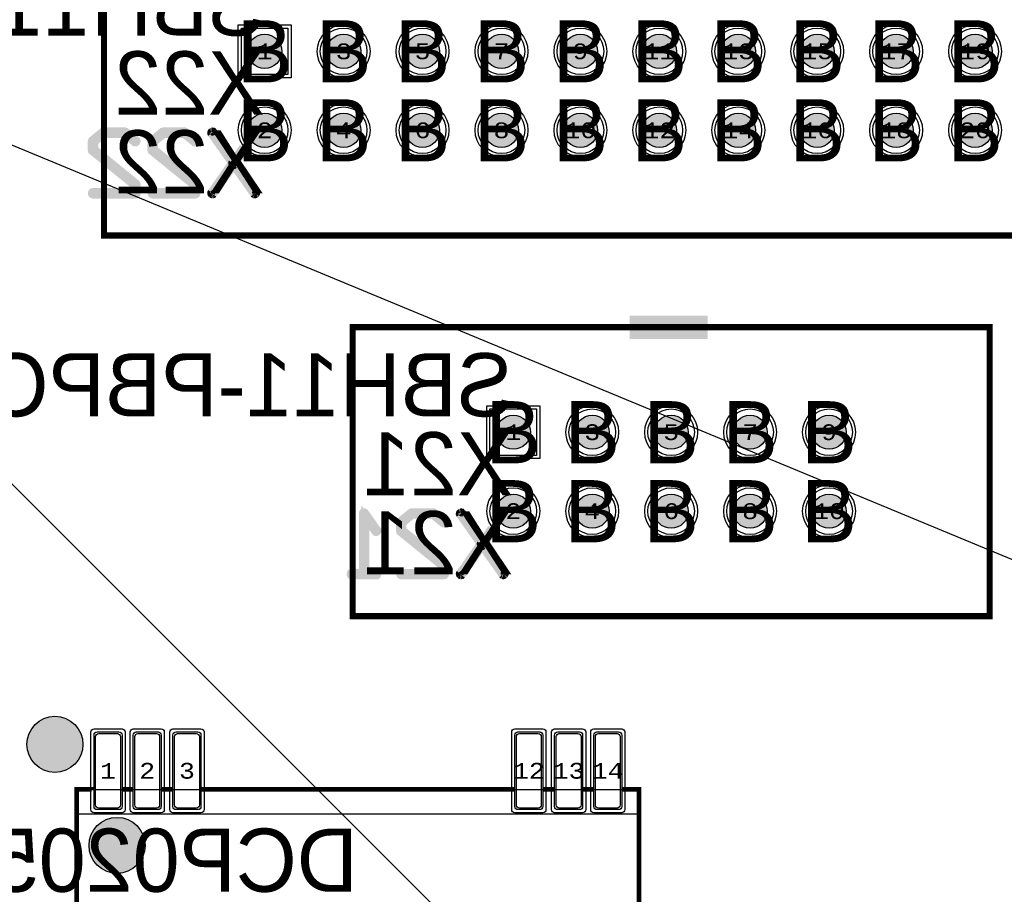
# Model space of a CAD drawing. Extents: x -125 to 125, y -186 to 125.
# Tile 52 of 112: x 19 to 51, y -32 to -4. Entities that reach past the tile are written whole.
import ezdxf
from ezdxf.enums import TextEntityAlignment as Align

# ---------------------------------------------------------------- set-up
doc = ezdxf.new("R2010")
doc.units = 0
doc.header["$MEASUREMENT"] = 0
for name, color, linetype in [('ASSEMBLY_OUTLINES_BTM', 191, 'CONTINUOUS'), ('ASSEMBLY_OUTLINES_TOP', 102, 'CONTINUOUS'), ('ASSEMBLY_PART_NUMBERS_BTM', 191, 'CONTINUOUS'), ('ASSEMBLY_REF_DES_BTM', 191, 'CONTINUOUS'), ('BOARD_OUTLINE', 10, 'CONTINUOUS'), ('DRILL_DRAWING', 21, 'CONTINUOUS'), ('GENERATED_SILKSCREEN_BTM', 255, 'CONTINUOUS'), ('MANUFACTURING_OUTLINES', 10, 'CONTINUOUS'), ('PART_HOLES_LAYER_BOTTOM', 30, 'CONTINUOUS'), ('PART_HOLES_LAYER_TOP', 30, 'CONTINUOUS'), ('PART_PADS_LAYER_BOTTOM', 230, 'CONTINUOUS'), ('PART_PADS_LAYER_TOP', 150, 'CONTINUOUS'), ('PART_PADS_SMD_BTM', 230, 'CONTINUOUS'), ('PIN_NUMBERS_BTM', 8, 'CONTINUOUS'), ('PIN_NUMBERS_TOP', 8, 'CONTINUOUS'), ('PLACEMENT_OUTLINES_BTM', 222, 'CONTINUOUS'), ('PLANE_DATA_LAYER_BOTTOM', 230, 'CONTINUOUS'), ('PLANE_SHAPES_LAYER_BOTTOM', 230, 'CONTINUOUS'), ('PLANE_SHAPES_LAYER_TOP', 150, 'CONTINUOUS'), ('ROUTE_BORDER', 151, 'CONTINUOUS'), ('SILKSCREEN_OUTLINES_BTM', 211, 'CONTINUOUS'), ('SILKSCREEN_REF_DES_BTM', 211, 'CONTINUOUS'), ('SOLDERMASK_PADS_BTM', 12, 'CONTINUOUS'), ('SOLDERMASK_PADS_TOP', 180, 'CONTINUOUS'), ('SOLDERPASTE_PADS_BTM', 12, 'CONTINUOUS')]:
    doc.layers.add(name, color=color, linetype=linetype)
doc.styles.add('COURIER_NEW', font='cour.ttf')
doc.styles.add('VERIBEST_GERBER_0', font='txt')

msp = doc.modelspace()

# ---------------------------------------------------------------- hatches: boundary and pattern name
at = {"layer": 'ASSEMBLY_OUTLINES_BTM'}
h = msp.add_hatch(color=256, dxfattribs=at)
edge = h.paths.add_edge_path()
edge.add_arc((22, -30.25), 0.901388, 0, 360)
at = {"layer": 'GENERATED_SILKSCREEN_BTM'}
h = msp.add_hatch(color=256, dxfattribs=at)
edge = h.paths.add_edge_path()
edge.add_arc((20, -27), 0.901388, 0, 360)
at = {"layer": 'PART_HOLES_LAYER_BOTTOM'}
h = msp.add_hatch(color=256, dxfattribs=at)
edge = h.paths.add_edge_path()
edge.add_arc((26.75, -4.71), 0.55, 0, 360)
h = msp.add_hatch(color=256, dxfattribs=at)
edge = h.paths.add_edge_path()
edge.add_arc((29.29, -4.71), 0.55, 0, 360)
h = msp.add_hatch(color=256, dxfattribs=at)
edge = h.paths.add_edge_path()
edge.add_arc((31.83, -4.71), 0.55, 0, 360)
h = msp.add_hatch(color=256, dxfattribs=at)
edge = h.paths.add_edge_path()
edge.add_arc((34.37, -4.71), 0.55, 0, 360)
h = msp.add_hatch(color=256, dxfattribs=at)
edge = h.paths.add_edge_path()
edge.add_arc((36.91, -4.71), 0.55, 0, 360)
h = msp.add_hatch(color=256, dxfattribs=at)
edge = h.paths.add_edge_path()
edge.add_arc((39.45, -4.71), 0.55, 0, 360)
h = msp.add_hatch(color=256, dxfattribs=at)
edge = h.paths.add_edge_path()
edge.add_arc((41.99, -4.71), 0.55, 0, 360)
h = msp.add_hatch(color=256, dxfattribs=at)
edge = h.paths.add_edge_path()
edge.add_arc((44.53, -4.71), 0.55, 0, 360)
h = msp.add_hatch(color=256, dxfattribs=at)
edge = h.paths.add_edge_path()
edge.add_arc((47.07, -4.71), 0.55, 0, 360)
h = msp.add_hatch(color=256, dxfattribs=at)
edge = h.paths.add_edge_path()
edge.add_arc((49.61, -4.71), 0.55, 0, 360)
h = msp.add_hatch(color=256, dxfattribs=at)
edge = h.paths.add_edge_path()
edge.add_arc((26.75, -7.25), 0.55, 0, 360)
h = msp.add_hatch(color=256, dxfattribs=at)
edge = h.paths.add_edge_path()
edge.add_arc((29.29, -7.25), 0.55, 0, 360)
h = msp.add_hatch(color=256, dxfattribs=at)
edge = h.paths.add_edge_path()
edge.add_arc((31.83, -7.25), 0.55, 0, 360)
h = msp.add_hatch(color=256, dxfattribs=at)
edge = h.paths.add_edge_path()
edge.add_arc((34.37, -7.25), 0.55, 0, 360)
h = msp.add_hatch(color=256, dxfattribs=at)
edge = h.paths.add_edge_path()
edge.add_arc((36.91, -7.25), 0.55, 0, 360)
h = msp.add_hatch(color=256, dxfattribs=at)
edge = h.paths.add_edge_path()
edge.add_arc((39.45, -7.25), 0.55, 0, 360)
h = msp.add_hatch(color=256, dxfattribs=at)
edge = h.paths.add_edge_path()
edge.add_arc((41.99, -7.25), 0.55, 0, 360)
h = msp.add_hatch(color=256, dxfattribs=at)
edge = h.paths.add_edge_path()
edge.add_arc((44.53, -7.25), 0.55, 0, 360)
h = msp.add_hatch(color=256, dxfattribs=at)
edge = h.paths.add_edge_path()
edge.add_arc((47.07, -7.25), 0.55, 0, 360)
h = msp.add_hatch(color=256, dxfattribs=at)
edge = h.paths.add_edge_path()
edge.add_arc((49.61, -7.25), 0.55, 0, 360)
h = msp.add_hatch(color=256, dxfattribs=at)
edge = h.paths.add_edge_path()
edge.add_arc((34.75, -16.96), 0.55, 0, 360)
h = msp.add_hatch(color=256, dxfattribs=at)
edge = h.paths.add_edge_path()
edge.add_arc((37.29, -16.96), 0.55, 0, 360)
h = msp.add_hatch(color=256, dxfattribs=at)
edge = h.paths.add_edge_path()
edge.add_arc((39.83, -16.96), 0.55, 0, 360)
h = msp.add_hatch(color=256, dxfattribs=at)
edge = h.paths.add_edge_path()
edge.add_arc((42.37, -16.96), 0.55, 0, 360)
h = msp.add_hatch(color=256, dxfattribs=at)
edge = h.paths.add_edge_path()
edge.add_arc((44.91, -16.96), 0.55, 0, 360)
h = msp.add_hatch(color=256, dxfattribs=at)
edge = h.paths.add_edge_path()
edge.add_arc((34.75, -19.5), 0.55, 0, 360)
h = msp.add_hatch(color=256, dxfattribs=at)
edge = h.paths.add_edge_path()
edge.add_arc((37.29, -19.5), 0.55, 0, 360)
h = msp.add_hatch(color=256, dxfattribs=at)
edge = h.paths.add_edge_path()
edge.add_arc((39.83, -19.5), 0.55, 0, 360)
h = msp.add_hatch(color=256, dxfattribs=at)
edge = h.paths.add_edge_path()
edge.add_arc((42.37, -19.5), 0.55, 0, 360)
h = msp.add_hatch(color=256, dxfattribs=at)
edge = h.paths.add_edge_path()
edge.add_arc((44.91, -19.5), 0.55, 0, 360)
at = {"layer": 'PART_HOLES_LAYER_TOP'}
h = msp.add_hatch(color=256, dxfattribs=at)
edge = h.paths.add_edge_path()
edge.add_arc((26.75, -4.71), 0.55, 0, 360)
h = msp.add_hatch(color=256, dxfattribs=at)
edge = h.paths.add_edge_path()
edge.add_arc((29.29, -4.71), 0.55, 0, 360)
h = msp.add_hatch(color=256, dxfattribs=at)
edge = h.paths.add_edge_path()
edge.add_arc((31.83, -4.71), 0.55, 0, 360)
h = msp.add_hatch(color=256, dxfattribs=at)
edge = h.paths.add_edge_path()
edge.add_arc((34.37, -4.71), 0.55, 0, 360)
h = msp.add_hatch(color=256, dxfattribs=at)
edge = h.paths.add_edge_path()
edge.add_arc((36.91, -4.71), 0.55, 0, 360)
h = msp.add_hatch(color=256, dxfattribs=at)
edge = h.paths.add_edge_path()
edge.add_arc((39.45, -4.71), 0.55, 0, 360)
h = msp.add_hatch(color=256, dxfattribs=at)
edge = h.paths.add_edge_path()
edge.add_arc((41.99, -4.71), 0.55, 0, 360)
h = msp.add_hatch(color=256, dxfattribs=at)
edge = h.paths.add_edge_path()
edge.add_arc((44.53, -4.71), 0.55, 0, 360)
h = msp.add_hatch(color=256, dxfattribs=at)
edge = h.paths.add_edge_path()
edge.add_arc((47.07, -4.71), 0.55, 0, 360)
h = msp.add_hatch(color=256, dxfattribs=at)
edge = h.paths.add_edge_path()
edge.add_arc((49.61, -4.71), 0.55, 0, 360)
h = msp.add_hatch(color=256, dxfattribs=at)
edge = h.paths.add_edge_path()
edge.add_arc((26.75, -7.25), 0.55, 0, 360)
h = msp.add_hatch(color=256, dxfattribs=at)
edge = h.paths.add_edge_path()
edge.add_arc((29.29, -7.25), 0.55, 0, 360)
h = msp.add_hatch(color=256, dxfattribs=at)
edge = h.paths.add_edge_path()
edge.add_arc((31.83, -7.25), 0.55, 0, 360)
h = msp.add_hatch(color=256, dxfattribs=at)
edge = h.paths.add_edge_path()
edge.add_arc((34.37, -7.25), 0.55, 0, 360)
h = msp.add_hatch(color=256, dxfattribs=at)
edge = h.paths.add_edge_path()
edge.add_arc((36.91, -7.25), 0.55, 0, 360)
h = msp.add_hatch(color=256, dxfattribs=at)
edge = h.paths.add_edge_path()
edge.add_arc((39.45, -7.25), 0.55, 0, 360)
h = msp.add_hatch(color=256, dxfattribs=at)
edge = h.paths.add_edge_path()
edge.add_arc((41.99, -7.25), 0.55, 0, 360)
h = msp.add_hatch(color=256, dxfattribs=at)
edge = h.paths.add_edge_path()
edge.add_arc((44.53, -7.25), 0.55, 0, 360)
h = msp.add_hatch(color=256, dxfattribs=at)
edge = h.paths.add_edge_path()
edge.add_arc((47.07, -7.25), 0.55, 0, 360)
h = msp.add_hatch(color=256, dxfattribs=at)
edge = h.paths.add_edge_path()
edge.add_arc((49.61, -7.25), 0.55, 0, 360)
h = msp.add_hatch(color=256, dxfattribs=at)
edge = h.paths.add_edge_path()
edge.add_arc((34.75, -16.96), 0.55, 0, 360)
h = msp.add_hatch(color=256, dxfattribs=at)
edge = h.paths.add_edge_path()
edge.add_arc((37.29, -16.96), 0.55, 0, 360)
h = msp.add_hatch(color=256, dxfattribs=at)
edge = h.paths.add_edge_path()
edge.add_arc((39.83, -16.96), 0.55, 0, 360)
h = msp.add_hatch(color=256, dxfattribs=at)
edge = h.paths.add_edge_path()
edge.add_arc((42.37, -16.96), 0.55, 0, 360)
h = msp.add_hatch(color=256, dxfattribs=at)
edge = h.paths.add_edge_path()
edge.add_arc((44.91, -16.96), 0.55, 0, 360)
h = msp.add_hatch(color=256, dxfattribs=at)
edge = h.paths.add_edge_path()
edge.add_arc((34.75, -19.5), 0.55, 0, 360)
h = msp.add_hatch(color=256, dxfattribs=at)
edge = h.paths.add_edge_path()
edge.add_arc((37.29, -19.5), 0.55, 0, 360)
h = msp.add_hatch(color=256, dxfattribs=at)
edge = h.paths.add_edge_path()
edge.add_arc((39.83, -19.5), 0.55, 0, 360)
h = msp.add_hatch(color=256, dxfattribs=at)
edge = h.paths.add_edge_path()
edge.add_arc((42.37, -19.5), 0.55, 0, 360)
h = msp.add_hatch(color=256, dxfattribs=at)
edge = h.paths.add_edge_path()
edge.add_arc((44.91, -19.5), 0.55, 0, 360)
at = {"layer": 'PLANE_DATA_LAYER_BOTTOM'}
h = msp.add_hatch(color=256, dxfattribs=at)
h.paths.add_polyline_path([(-96.5, 0, -1), (96.5, 0, -1)], flags=0)
h.paths.add_polyline_path([(-92.5, 0, -1), (92.5, 0, -1)], flags=0)
at = {"layer": 'PLANE_SHAPES_LAYER_BOTTOM'}
h = msp.add_hatch(color=256, dxfattribs=at)
h.paths.add_polyline_path([(-96.5, 0, -1), (96.5, 0, -1)], flags=0)
h.paths.add_polyline_path([(-92.5, 0, -1), (92.5, 0, -1)], flags=0)
at = {"layer": 'PLANE_SHAPES_LAYER_TOP'}
h = msp.add_hatch(color=256, dxfattribs=at)
h.paths.add_polyline_path([(-96.56345, 0, -1), (96.56345, 0, -1)], flags=0)
h.paths.add_polyline_path([(-92.5, 0, -1), (92.5, 0, -1)], flags=0)
at = {"layer": 'SILKSCREEN_OUTLINES_BTM'}
h = msp.add_hatch(color=256, dxfattribs=at)
edge = h.paths.add_edge_path()
edge.add_arc((20, -27), 0.901388, 0, 360)

# ---------------------------------------------------------------- linework, layer by layer
at = {"layer": 'ASSEMBLY_OUTLINES_BTM', "const_width": 0.2}
for points in [[(21.58, -10.63), (21.58, -1.33), (54.78, -1.33), (54.78, -10.63)], [(29.58, -22.88), (29.58, -13.58), (50.08, -13.58), (50.08, -22.88)]]:
    msp.add_lwpolyline(points, close=True, dxfattribs=at)
at = {"layer": 'ASSEMBLY_OUTLINES_BTM'}
msp.add_lwpolyline([(20.7, -36.05), (20.7, -28.45), (38.8, -28.45), (38.8, -36.05)], close=True, dxfattribs=at)
msp.add_lwpolyline([(38.75, -29.25), (20.75, -29.25)], dxfattribs=at)
msp.add_circle((22, -30.25), 0.901388, dxfattribs=at)
msp.add_solid([(38.5, -13.96), (41, -13.96), (38.5, -13.21), (41, -13.21)], dxfattribs=at)
at = {"layer": 'ASSEMBLY_OUTLINES_TOP'}
for points in [[(72, -72), (-69.421356, 69.421356)], [(90.5, -37.5), (-94.275907, 39.036686)]]:
    msp.add_lwpolyline(points, dxfattribs=at)
for radius in [125, 90.284619, 85, 75]:
    msp.add_circle((0, 0), radius, dxfattribs=at)
at = {"layer": 'BOARD_OUTLINE'}
msp.add_circle((0, 0), 97.5, dxfattribs=at)
at = {"layer": 'GENERATED_SILKSCREEN_BTM', "const_width": 0.15}
for points in [[(21.58, -10.63), (21.58, -1.33), (54.78, -1.33), (54.78, -10.63)], [(29.58, -22.88), (29.58, -13.58), (50.08, -13.58), (50.08, -22.88)], [(22.235, -28.450005), (22.235, -28.449995), (22.445, -28.449995), (22.445, -28.450005)], [(23.495, -28.450005), (23.495, -28.449995), (23.725, -28.449995), (23.725, -28.450005)], [(24.775, -28.450005), (24.775, -28.449995), (34.725, -28.449995), (34.725, -28.450005)], [(35.775, -28.450005), (35.775, -28.449995), (36.005, -28.449995), (36.005, -28.450005)], [(37.055, -28.450005), (37.055, -28.449995), (37.265, -28.449995), (37.265, -28.450005)]]:
    msp.add_lwpolyline(points, close=True, dxfattribs=at)
at = {"layer": 'GENERATED_SILKSCREEN_BTM', "const_width": 0.254}
for points in [[(21.540968, -7.292672), (21.199592, -7.571056), (21.193496, -7.581216), (21.191464, -7.589344), (21.1874, -7.59544), (21.185368, -7.603568), (21.185368, -7.881952), (21.1874, -7.89008), (21.191464, -7.902272), (21.193496, -7.912432), (21.199592, -7.916496), (22.552904, -9.015808), (22.552904, -9.233232), (21.226008, -9.233232), (21.211784, -9.237296), (21.199592, -9.245424), (21.193496, -9.259648), (21.191464, -9.275904), (21.193496, -9.290128), (21.199592, -9.304352), (21.211784, -9.31248), (21.226008, -9.316544), (22.595576, -9.316544), (22.611832, -9.31248), (22.621992, -9.30232), (22.632152, -9.29216), (22.636216, -9.275904), (22.636216, -8.99752), (22.634184, -8.991424), (22.63012, -8.9772), (22.626056, -8.971104), (22.624024, -8.96704), (22.617928, -8.962976), (21.266648, -7.861632), (21.266648, -7.623888), (21.58364, -7.367856), (22.239976, -7.367856), (22.571192, -7.638112), (22.585416, -7.642176), (22.59964, -7.640144), (22.611832, -7.634048), (22.621992, -7.621856), (22.628088, -7.609664), (22.63012, -7.59544), (22.628088, -7.581216), (22.624024, -7.57512), (22.617928, -7.571056), (22.276552, -7.292672), (22.268424, -7.29064), (22.26436, -7.288608), (22.260296, -7.286576), (22.252168, -7.284544), (21.567384, -7.284544), (21.559256, -7.286576), (21.555192, -7.288608), (21.549096, -7.29064), (21.540968, -7.292672)], [(23.461208, -7.292672), (23.119832, -7.571056), (23.113736, -7.581216), (23.111704, -7.589344), (23.10764, -7.59544), (23.105608, -7.603568), (23.105608, -7.881952), (23.10764, -7.89008), (23.111704, -7.902272), (23.113736, -7.912432), (23.119832, -7.916496), (24.473144, -9.015808), (24.473144, -9.233232), (23.146248, -9.233232), (23.132024, -9.237296), (23.119832, -9.245424), (23.113736, -9.259648), (23.111704, -9.275904), (23.113736, -9.290128), (23.119832, -9.304352), (23.132024, -9.31248), (23.146248, -9.316544), (24.515816, -9.316544), (24.532072, -9.31248), (24.542232, -9.30232), (24.552392, -9.29216), (24.556456, -9.275904), (24.556456, -8.99752), (24.554424, -8.991424), (24.55036, -8.9772), (24.546296, -8.971104), (24.544264, -8.96704), (24.538168, -8.962976), (23.186888, -7.861632), (23.186888, -7.623888), (23.50388, -7.367856), (24.160216, -7.367856), (24.491432, -7.638112), (24.505656, -7.642176), (24.51988, -7.640144), (24.532072, -7.634048), (24.542232, -7.621856), (24.548328, -7.609664), (24.55036, -7.59544), (24.548328, -7.581216), (24.544264, -7.57512), (24.538168, -7.571056), (24.196792, -7.292672), (24.188664, -7.29064), (24.1846, -7.288608), (24.180536, -7.286576), (24.172408, -7.284544), (23.487624, -7.284544), (23.479496, -7.286576), (23.475432, -7.288608), (23.469336, -7.29064), (23.461208, -7.292672)], [(30.342592, -21.483232), (30.358848, -21.487296), (30.369008, -21.495424), (30.373072, -21.509648), (30.375104, -21.525904), (30.373072, -21.540128), (30.369008, -21.554352), (30.358848, -21.564512), (30.342592, -21.566544), (29.550112, -21.566544), (29.535888, -21.564512), (29.523696, -21.554352), (29.5176, -21.540128), (29.515568, -21.525904), (29.5176, -21.509648), (29.523696, -21.495424), (29.535888, -21.487296), (29.550112, -21.483232), (29.907744, -21.483232), (29.907744, -19.575184), (29.909776, -19.56096), (29.915872, -19.5508), (29.926032, -19.544704), (29.940256, -19.542672), (29.950416, -19.54064), (29.960576, -19.54064), (29.968704, -19.544704), (29.976832, -19.552832), (30.373072, -20.1096), (30.377136, -20.117728), (30.379168, -20.123824), (30.379168, -20.138048), (30.373072, -20.15024), (30.362912, -20.1604), (30.35072, -20.168528), (30.336496, -20.172592), (30.328368, -20.172592), (30.322272, -20.17056), (30.312112, -20.158368), (29.986992, -19.7032), (29.986992, -21.483232), (30.342592, -21.483232)], [(31.460192, -19.542672), (31.118816, -19.821056), (31.11272, -19.831216), (31.110688, -19.839344), (31.106624, -19.84544), (31.104592, -19.853568), (31.104592, -20.131952), (31.106624, -20.14008), (31.110688, -20.152272), (31.11272, -20.162432), (31.118816, -20.166496), (32.472128, -21.265808), (32.472128, -21.483232), (31.145232, -21.483232), (31.131008, -21.487296), (31.118816, -21.495424), (31.11272, -21.509648), (31.110688, -21.525904), (31.11272, -21.540128), (31.118816, -21.554352), (31.131008, -21.56248), (31.145232, -21.566544), (32.5148, -21.566544), (32.531056, -21.56248), (32.541216, -21.55232), (32.551376, -21.54216), (32.55544, -21.525904), (32.55544, -21.24752), (32.553408, -21.241424), (32.549344, -21.2272), (32.54528, -21.221104), (32.543248, -21.21704), (32.537152, -21.212976), (31.185872, -20.111632), (31.185872, -19.873888), (31.502864, -19.617856), (32.1592, -19.617856), (32.490416, -19.888112), (32.50464, -19.892176), (32.518864, -19.890144), (32.531056, -19.884048), (32.541216, -19.871856), (32.547312, -19.859664), (32.549344, -19.84544), (32.547312, -19.831216), (32.543248, -19.82512), (32.537152, -19.821056), (32.195776, -19.542672), (32.187648, -19.54064), (32.183584, -19.538608), (32.17952, -19.536576), (32.171392, -19.534544), (31.486608, -19.534544), (31.47848, -19.536576), (31.474416, -19.538608), (31.46832, -19.54064), (31.460192, -19.542672)]]:
    msp.add_lwpolyline(points, dxfattribs=at)
at = {"layer": 'GENERATED_SILKSCREEN_BTM'}
for points, const_width in [([(26.474669, -9.263713), (26.472637, -9.279969, -0.16227766), (26.472636, -9.279972), (26.464509, -9.292162, -0.111991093), (26.464508, -9.292164), (26.454348, -9.302324, -0.261745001), (26.454343, -9.302325), (26.442156, -9.308419, -0.184527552), (26.442153, -9.308421), (26.427929, -9.312485, -0.099019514), (26.427927, -9.312485), (26.421833, -9.312485, -0.145489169), (26.42183, -9.312485), (26.415734, -9.310453, -0.16227766), (26.415732, -9.310451), (26.409637, -9.306388, -0.071067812), (26.409636, -9.306387), (26.40354, -9.298259), (25.751272, -8.373705), (25.099004, -9.298259), (25.088844, -9.310451, -0.184527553), (25.088841, -9.310453), (25.074617, -9.314517, -0.095414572), (25.074615, -9.314517), (25.062423, -9.312485, -0.184527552), (25.06242, -9.312483), (25.0482, -9.304357, -0.16227766), (25.048197, -9.304356), (25.036006, -9.294197, -0.205257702), (25.036003, -9.294194), (25.029907, -9.27997), (25.029907, -9.279969), (25.027875, -9.265745), (25.027875, -9.265743), (25.031939, -9.249487, -0.16227766), (25.03194, -9.249484), (25.702498, -8.300544), (25.03194, -7.351604, -0.16227766), (25.031939, -7.351601), (25.027875, -7.337377), (25.027875, -7.337375), (25.029907, -7.323151), (25.029907, -7.32315), (25.036003, -7.308926, -0.205257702), (25.036006, -7.308923), (25.048196, -7.298765, -0.16227766), (25.048198, -7.298763), (25.062422, -7.292667, -0.099019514), (25.062424, -7.292667), (25.076647, -7.288603, -0.099019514), (25.076649, -7.288603), (25.088839, -7.290635, -0.261745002), (25.088844, -7.290636), (25.099004, -7.300796, -0.111991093), (25.099005, -7.300798), (25.751272, -8.227383), (26.059071, -7.790136, 0.00000303), (26.059078, -7.790144), (25.751276, -8.227395, -0.5), (25.751268, -8.227395), (25.098997, -7.300805, -0.071067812), (25.098996, -7.300804), (25.088837, -7.290645), (25.076648, -7.288613), (25.062427, -7.292676, -0.071067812), (25.062426, -7.292677), (25.048202, -7.298773), (25.036013, -7.308931), (25.029917, -7.323154), (25.027885, -7.337376), (25.031949, -7.351598), (25.702508, -8.300541, -0.333333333), (25.702508, -8.300547), (25.031949, -9.24949), (25.027885, -9.265744), (25.029917, -9.279966), (25.036013, -9.294189), (25.048203, -9.304348, -0.071067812), (25.048204, -9.304349), (25.062424, -9.312475, -0.049388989), (25.062425, -9.312475), (25.074616, -9.314507), (25.088837, -9.310444), (25.098996, -9.298253), (25.751268, -8.373693, -0.5), (25.751276, -8.373693), (26.403548, -9.298253), (26.409644, -9.30638), (26.415737, -9.310443, -0.049388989), (26.415738, -9.310443), (26.421834, -9.312475), (26.427927, -9.312475), (26.442151, -9.308411, -0.049388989), (26.442152, -9.308411), (26.454339, -9.302317, -0.071067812), (26.45434, -9.302316), (26.4645, -9.292156, -0.071067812), (26.464501, -9.292155), (26.472627, -9.279966), (26.474659, -9.263713), (26.468563, -9.24949), (25.8041, -8.300547, -0.333333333), (25.8041, -8.300541), (26.11566, -7.855592, 0.000002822), (26.115667, -7.855599), (25.80411, -8.300544), (26.468571, -9.249484, -0.16227766), (26.468573, -9.249486), (26.474669, -9.26371), (26.474669, -9.263713)], 0.254), ([(34.473653, -21.513713), (34.471621, -21.529969, -0.16227766), (34.47162, -21.529972), (34.463493, -21.542162, -0.111991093), (34.463492, -21.542164), (34.453332, -21.552324, -0.261745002), (34.453327, -21.552325), (34.44114, -21.558419, -0.184527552), (34.441137, -21.558421), (34.426913, -21.562485, -0.099019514), (34.426911, -21.562485), (34.420817, -21.562485, -0.145489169), (34.420814, -21.562485), (34.414718, -21.560453, -0.16227766), (34.414716, -21.560451), (34.408621, -21.556388, -0.071067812), (34.40862, -21.556387), (34.402524, -21.548259), (33.750256, -20.623705), (33.097988, -21.548259), (33.087828, -21.560451, -0.184527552), (33.087825, -21.560453), (33.073601, -21.564517, -0.095414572), (33.073599, -21.564517), (33.061407, -21.562485, -0.184527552), (33.061404, -21.562483), (33.047184, -21.554357, -0.16227766), (33.047181, -21.554356), (33.03499, -21.544197, -0.205257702), (33.034987, -21.544194), (33.028891, -21.52997), (33.028891, -21.529969), (33.026859, -21.515745), (33.026859, -21.515743), (33.030923, -21.499487, -0.16227766), (33.030924, -21.499484), (33.701482, -20.550544), (33.030924, -19.601604, -0.16227766), (33.030923, -19.601601), (33.026859, -19.587377), (33.026859, -19.587375), (33.028891, -19.573151), (33.028891, -19.57315), (33.034987, -19.558926, -0.205257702), (33.03499, -19.558923), (33.04718, -19.548765, -0.16227766), (33.047182, -19.548763), (33.061406, -19.542667, -0.099019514), (33.061408, -19.542667), (33.075631, -19.538603, -0.099019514), (33.075633, -19.538603), (33.087823, -19.540635, -0.261745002), (33.087828, -19.540636), (33.097988, -19.550796, -0.111991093), (33.097989, -19.550798), (33.750256, -20.477383), (34.058537, -20.039451, 0.000003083), (34.058543, -20.03946), (33.75026, -20.477395, -0.5), (33.750252, -20.477395), (33.097981, -19.550805, -0.071067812), (33.09798, -19.550804), (33.087821, -19.540645), (33.075632, -19.538613), (33.061411, -19.542676, -0.071067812), (33.06141, -19.542677), (33.047186, -19.548773), (33.034997, -19.558931), (33.028901, -19.573154), (33.026869, -19.587376), (33.030933, -19.601598), (33.701492, -20.550541, -0.333333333), (33.701492, -20.550547), (33.030933, -21.49949), (33.026869, -21.515744), (33.028901, -21.529966), (33.034997, -21.544189), (33.047187, -21.554348, -0.071067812), (33.047188, -21.554349), (33.061408, -21.562475, -0.049388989), (33.061409, -21.562475), (33.0736, -21.564507), (33.087821, -21.560444), (33.09798, -21.548253), (33.750252, -20.623693, -0.5), (33.75026, -20.623693), (34.402532, -21.548253), (34.408628, -21.55638), (34.414721, -21.560443, -0.049388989), (34.414722, -21.560443), (34.420818, -21.562475), (34.426911, -21.562475), (34.441135, -21.558411, -0.049388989), (34.441136, -21.558411), (34.453323, -21.552317, -0.071067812), (34.453324, -21.552316), (34.463484, -21.542156, -0.071067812), (34.463485, -21.542155), (34.471611, -21.529966), (34.473643, -21.513713), (34.467547, -21.49949), (33.803084, -20.550547, -0.333333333), (33.803084, -20.550541), (34.115074, -20.104978, 0.000002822), (34.115081, -20.104985), (33.803094, -20.550544), (34.467555, -21.499484, -0.16227766), (34.467557, -21.499486), (34.473653, -21.51371), (34.473653, -21.513713)], 0.254), ([(21.185, -28.450005), (20.700005, -28.450005), (20.700005, -36.049995), (21.185, -36.049995), (21.185, -36.050005), (20.7, -36.050005, -0.414213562), (20.699995, -36.05), (20.699995, -28.45, -0.414213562), (20.7, -28.449995), (21.185, -28.449995), (21.185, -28.450005)], 0.15), ([(38.800005, -36.05, -0.414213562), (38.8, -36.050005), (38.315, -36.050005), (38.315, -36.049995), (38.799995, -36.049995), (38.799995, -28.450005), (38.315, -28.450005), (38.315, -28.449995), (38.8, -28.449995, -0.414213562), (38.800005, -28.45), (38.800005, -36.05)], 0.15)]:
    msp.add_lwpolyline(points, format="xyb", dxfattribs=dict(at, const_width=const_width))
msp.add_circle((20, -27), 0.901388, dxfattribs=at)
at = {"layer": 'MANUFACTURING_OUTLINES'}
msp.add_circle((0, 0), 97.5254, dxfattribs=at)
at = {"layer": 'PART_HOLES_LAYER_BOTTOM'}
for centre in [(26.75, -4.71), (29.29, -4.71), (31.83, -4.71), (34.37, -4.71), (36.91, -4.71), (39.45, -4.71), (41.99, -4.71), (44.53, -4.71), (47.07, -4.71), (49.61, -4.71), (26.75, -7.25), (29.29, -7.25), (31.83, -7.25), (34.37, -7.25), (36.91, -7.25), (39.45, -7.25), (41.99, -7.25), (44.53, -7.25), (47.07, -7.25), (49.61, -7.25), (34.75, -16.96), (37.29, -16.96), (39.83, -16.96), (42.37, -16.96), (44.91, -16.96), (34.75, -19.5), (37.29, -19.5), (39.83, -19.5), (42.37, -19.5), (44.91, -19.5)]:
    msp.add_circle(centre, 0.55, dxfattribs=at)
at = {"layer": 'PART_HOLES_LAYER_TOP'}
for centre in [(26.75, -4.71), (29.29, -4.71), (31.83, -4.71), (34.37, -4.71), (36.91, -4.71), (39.45, -4.71), (41.99, -4.71), (44.53, -4.71), (47.07, -4.71), (49.61, -4.71), (26.75, -7.25), (29.29, -7.25), (31.83, -7.25), (34.37, -7.25), (36.91, -7.25), (39.45, -7.25), (41.99, -7.25), (44.53, -7.25), (47.07, -7.25), (49.61, -7.25), (34.75, -16.96), (37.29, -16.96), (39.83, -16.96), (42.37, -16.96), (44.91, -16.96), (34.75, -19.5), (37.29, -19.5), (39.83, -19.5), (42.37, -19.5), (44.91, -19.5)]:
    msp.add_circle(centre, 0.55, dxfattribs=at)
at = {"layer": 'PART_PADS_LAYER_BOTTOM'}
for points in [[(26, -5.46), (26, -3.96), (27.5, -3.96), (27.5, -5.46)], [(34, -17.71), (34, -16.21), (35.5, -16.21), (35.5, -17.71)]]:
    msp.add_lwpolyline(points, close=True, dxfattribs=at)
for centre in [(29.29, -4.71), (31.83, -4.71), (34.37, -4.71), (36.91, -4.71), (39.45, -4.71), (41.99, -4.71), (44.53, -4.71), (47.07, -4.71), (49.61, -4.71), (26.75, -7.25), (29.29, -7.25), (31.83, -7.25), (34.37, -7.25), (36.91, -7.25), (39.45, -7.25), (41.99, -7.25), (44.53, -7.25), (47.07, -7.25), (49.61, -7.25), (37.29, -16.96), (39.83, -16.96), (42.37, -16.96), (44.91, -16.96), (34.75, -19.5), (37.29, -19.5), (39.83, -19.5), (42.37, -19.5), (44.91, -19.5)]:
    msp.add_circle(centre, 0.75, dxfattribs=at)
at = {"layer": 'PART_PADS_LAYER_TOP'}
for points in [[(26, -5.46), (26, -3.96), (27.5, -3.96), (27.5, -5.46)], [(34, -17.71), (34, -16.21), (35.5, -16.21), (35.5, -17.71)]]:
    msp.add_lwpolyline(points, close=True, dxfattribs=at)
for centre in [(29.29, -4.71), (31.83, -4.71), (34.37, -4.71), (36.91, -4.71), (39.45, -4.71), (41.99, -4.71), (44.53, -4.71), (47.07, -4.71), (49.61, -4.71), (26.75, -7.25), (29.29, -7.25), (31.83, -7.25), (34.37, -7.25), (36.91, -7.25), (39.45, -7.25), (41.99, -7.25), (44.53, -7.25), (47.07, -7.25), (49.61, -7.25), (37.29, -16.96), (39.83, -16.96), (42.37, -16.96), (44.91, -16.96), (34.75, -19.5), (37.29, -19.5), (39.83, -19.5), (42.37, -19.5), (44.91, -19.5)]:
    msp.add_circle(centre, 0.75, dxfattribs=at)
at = {"layer": 'PART_PADS_SMD_BTM'}
for points in [[(22.06, -26.6, -0.414213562), (22.16, -26.7), (22.16, -29, -0.414213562), (22.06, -29.1), (21.36, -29.1, -0.414213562), (21.26, -29), (21.26, -26.7, -0.414213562), (21.36, -26.6)], [(23.32, -26.6, -0.414213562), (23.42, -26.7), (23.42, -29, -0.414213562), (23.32, -29.1), (22.62, -29.1, -0.414213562), (22.52, -29), (22.52, -26.7, -0.414213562), (22.62, -26.6)], [(24.6, -26.6, -0.414213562), (24.7, -26.7), (24.7, -29, -0.414213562), (24.6, -29.1), (23.9, -29.1, -0.414213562), (23.8, -29), (23.8, -26.7, -0.414213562), (23.9, -26.6)], [(35.6, -26.6, -0.414213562), (35.7, -26.7), (35.7, -29, -0.414213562), (35.6, -29.1), (34.9, -29.1, -0.414213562), (34.8, -29), (34.8, -26.7, -0.414213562), (34.9, -26.6)], [(36.88, -26.6, -0.414213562), (36.98, -26.7), (36.98, -29, -0.414213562), (36.88, -29.1), (36.18, -29.1, -0.414213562), (36.08, -29), (36.08, -26.7, -0.414213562), (36.18, -26.6)], [(38.14, -26.6, -0.414213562), (38.24, -26.7), (38.24, -29, -0.414213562), (38.14, -29.1), (37.44, -29.1, -0.414213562), (37.34, -29), (37.34, -26.7, -0.414213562), (37.44, -26.6)]]:
    msp.add_lwpolyline(points, format="xyb", close=True, dxfattribs=at)
at = {"layer": 'PLACEMENT_OUTLINES_BTM'}
for points in [[(21.58, -10.63), (21.58, -1.33), (54.78, -1.33), (54.78, -10.63)], [(29.58, -22.88), (29.58, -13.58), (50.08, -13.58), (50.08, -22.88)], [(20.7, -36.05), (20.7, -28.45), (38.8, -28.45), (38.8, -36.05)]]:
    msp.add_lwpolyline(points, close=True, dxfattribs=at)
at = {"layer": 'ROUTE_BORDER'}
msp.add_circle((0, 0), 96.5, dxfattribs=at)
at = {"layer": 'SILKSCREEN_OUTLINES_BTM'}
for points in [[(21.58, -10.63), (21.58, -1.33), (54.78, -1.33), (54.78, -10.63)], [(29.58, -22.88), (29.58, -13.58), (50.08, -13.58), (50.08, -22.88)], [(20.7, -36.05), (20.7, -28.45), (38.8, -28.45), (38.8, -36.05)]]:
    msp.add_lwpolyline(points, close=True, dxfattribs=at)
msp.add_circle((20, -27), 0.901388, dxfattribs=at)
at = {"layer": 'SOLDERMASK_PADS_BTM'}
for points in [[(25.9, -5.56), (25.9, -3.86), (27.6, -3.86), (27.6, -5.56)], [(33.9, -17.81), (33.9, -16.11), (35.6, -16.11), (35.6, -17.81)]]:
    msp.add_lwpolyline(points, close=True, dxfattribs=at)
for points in [[(22.16, -26.5, -0.414213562), (22.26, -26.6), (22.26, -29.1, -0.414213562), (22.16, -29.2), (21.26, -29.2, -0.414213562), (21.16, -29.1), (21.16, -26.6, -0.414213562), (21.26, -26.5)], [(23.42, -26.5, -0.414213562), (23.52, -26.6), (23.52, -29.1, -0.414213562), (23.42, -29.2), (22.52, -29.2, -0.414213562), (22.42, -29.1), (22.42, -26.6, -0.414213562), (22.52, -26.5)], [(24.7, -26.5, -0.414213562), (24.8, -26.6), (24.8, -29.1, -0.414213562), (24.7, -29.2), (23.8, -29.2, -0.414213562), (23.7, -29.1), (23.7, -26.6, -0.414213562), (23.8, -26.5)], [(35.7, -26.5, -0.414213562), (35.8, -26.6), (35.8, -29.1, -0.414213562), (35.7, -29.2), (34.8, -29.2, -0.414213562), (34.7, -29.1), (34.7, -26.6, -0.414213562), (34.8, -26.5)], [(36.98, -26.5, -0.414213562), (37.08, -26.6), (37.08, -29.1, -0.414213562), (36.98, -29.2), (36.08, -29.2, -0.414213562), (35.98, -29.1), (35.98, -26.6, -0.414213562), (36.08, -26.5)], [(38.24, -26.5, -0.414213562), (38.34, -26.6), (38.34, -29.1, -0.414213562), (38.24, -29.2), (37.34, -29.2, -0.414213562), (37.24, -29.1), (37.24, -26.6, -0.414213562), (37.34, -26.5)]]:
    msp.add_lwpolyline(points, format="xyb", close=True, dxfattribs=at)
for centre in [(29.29, -4.71), (31.83, -4.71), (34.37, -4.71), (36.91, -4.71), (39.45, -4.71), (41.99, -4.71), (44.53, -4.71), (47.07, -4.71), (49.61, -4.71), (26.75, -7.25), (29.29, -7.25), (31.83, -7.25), (34.37, -7.25), (36.91, -7.25), (39.45, -7.25), (41.99, -7.25), (44.53, -7.25), (47.07, -7.25), (49.61, -7.25), (37.29, -16.96), (39.83, -16.96), (42.37, -16.96), (44.91, -16.96), (34.75, -19.5), (37.29, -19.5), (39.83, -19.5), (42.37, -19.5), (44.91, -19.5)]:
    msp.add_circle(centre, 0.85, dxfattribs=at)
at = {"layer": 'SOLDERMASK_PADS_TOP'}
for points in [[(25.9, -5.56), (25.9, -3.86), (27.6, -3.86), (27.6, -5.56)], [(33.9, -17.81), (33.9, -16.11), (35.6, -16.11), (35.6, -17.81)]]:
    msp.add_lwpolyline(points, close=True, dxfattribs=at)
for centre in [(29.29, -4.71), (31.83, -4.71), (34.37, -4.71), (36.91, -4.71), (39.45, -4.71), (41.99, -4.71), (44.53, -4.71), (47.07, -4.71), (49.61, -4.71), (26.75, -7.25), (29.29, -7.25), (31.83, -7.25), (34.37, -7.25), (36.91, -7.25), (39.45, -7.25), (41.99, -7.25), (44.53, -7.25), (47.07, -7.25), (49.61, -7.25), (37.29, -16.96), (39.83, -16.96), (42.37, -16.96), (44.91, -16.96), (34.75, -19.5), (37.29, -19.5), (39.83, -19.5), (42.37, -19.5), (44.91, -19.5)]:
    msp.add_circle(centre, 0.85, dxfattribs=at)
at = {"layer": 'SOLDERPASTE_PADS_BTM'}
for points in [[(22.01, -26.65, -0.414213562), (22.11, -26.75), (22.11, -28.95, -0.414213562), (22.01, -29.05), (21.41, -29.05, -0.414213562), (21.31, -28.95), (21.31, -26.75, -0.414213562), (21.41, -26.65)], [(23.27, -26.65, -0.414213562), (23.37, -26.75), (23.37, -28.95, -0.414213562), (23.27, -29.05), (22.67, -29.05, -0.414213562), (22.57, -28.95), (22.57, -26.75, -0.414213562), (22.67, -26.65)], [(24.55, -26.65, -0.414213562), (24.65, -26.75), (24.65, -28.95, -0.414213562), (24.55, -29.05), (23.95, -29.05, -0.414213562), (23.85, -28.95), (23.85, -26.75, -0.414213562), (23.95, -26.65)], [(35.55, -26.65, -0.414213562), (35.65, -26.75), (35.65, -28.95, -0.414213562), (35.55, -29.05), (34.95, -29.05, -0.414213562), (34.85, -28.95), (34.85, -26.75, -0.414213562), (34.95, -26.65)], [(36.83, -26.65, -0.414213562), (36.93, -26.75), (36.93, -28.95, -0.414213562), (36.83, -29.05), (36.23, -29.05, -0.414213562), (36.13, -28.95), (36.13, -26.75, -0.414213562), (36.23, -26.65)], [(38.09, -26.65, -0.414213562), (38.19, -26.75), (38.19, -28.95, -0.414213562), (38.09, -29.05), (37.49, -29.05, -0.414213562), (37.39, -28.95), (37.39, -26.75, -0.414213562), (37.49, -26.65)]]:
    msp.add_lwpolyline(points, format="xyb", close=True, dxfattribs=at)

# ---------------------------------------------------------------- texts
at = {"layer": 'ASSEMBLY_PART_NUMBERS_BTM', "style": 'VERIBEST_GERBER_0', "text_generation_flag": 2}
for s, p in [('SBH11-PBPC-D10-ST-BK', (26.75, -2.17)), ('SBH11-PBPC-D05-ST-BK', (34.75, -14.42)), ('DCP020507U', (29.75, -29.71))]:
    msp.add_text(s, height=2.032, dxfattribs=at).set_placement(p, align=Align.TOP_LEFT)
at = {"layer": 'ASSEMBLY_REF_DES_BTM', "style": 'VERIBEST_GERBER_0', "text_generation_flag": 2}
for s, p in [('X22', (26.75, -4.71)), ('X21', (34.75, -16.96))]:
    msp.add_text(s, height=2.032, dxfattribs=at).set_placement(p, align=Align.TOP_LEFT)
at = {"layer": 'DRILL_DRAWING', "style": 'VERIBEST_GERBER_0'}
for p in [(26.75, -4.71), (29.29, -4.71), (31.83, -4.71), (34.37, -4.71), (36.91, -4.71), (39.45, -4.71), (41.99, -4.71), (44.53, -4.71), (47.07, -4.71), (49.61, -4.71), (26.75, -7.25), (29.29, -7.25), (31.83, -7.25), (34.37, -7.25), (36.91, -7.25), (39.45, -7.25), (41.99, -7.25), (44.53, -7.25), (47.07, -7.25), (49.61, -7.25), (34.75, -16.96), (37.29, -16.96), (39.83, -16.96), (42.37, -16.96), (44.91, -16.96), (34.75, -19.5), (37.29, -19.5), (39.83, -19.5), (42.37, -19.5), (44.91, -19.5)]:
    msp.add_text('B', height=2, dxfattribs=at).set_placement(p, align=Align.MIDDLE_CENTER)
at = {"layer": 'PIN_NUMBERS_BTM', "style": 'COURIER_NEW'}
for s, p in [('1', (26.75, -4.71)), ('3', (29.29, -4.71)), ('5', (31.83, -4.71)), ('7', (34.37, -4.71)), ('9', (36.91, -4.71)), ('11', (39.45, -4.71)), ('13', (41.99, -4.71)), ('15', (44.53, -4.71)), ('17', (47.07, -4.71)), ('19', (49.61, -4.71)), ('2', (26.75, -7.25)), ('4', (29.29, -7.25)), ('6', (31.83, -7.25)), ('8', (34.37, -7.25)), ('10', (36.91, -7.25)), ('12', (39.45, -7.25)), ('14', (41.99, -7.25)), ('16', (44.53, -7.25)), ('18', (47.07, -7.25)), ('20', (49.61, -7.25)), ('1', (34.75, -16.96)), ('3', (37.29, -16.96)), ('5', (39.83, -16.96)), ('7', (42.37, -16.96)), ('9', (44.91, -16.96)), ('2', (34.75, -19.5)), ('4', (37.29, -19.5)), ('6', (39.83, -19.5)), ('8', (42.37, -19.5)), ('10', (44.91, -19.5)), ('1', (21.71, -27.85)), ('2', (22.97, -27.85)), ('3', (24.25, -27.85)), ('12', (35.25, -27.85)), ('13', (36.53, -27.85)), ('14', (37.79, -27.85))]:
    msp.add_text(s, height=0.508, dxfattribs=at).set_placement(p, align=Align.MIDDLE_CENTER)
at = {"layer": 'PIN_NUMBERS_TOP', "style": 'COURIER_NEW'}
for s, p in [('1', (26.75, -4.71)), ('3', (29.29, -4.71)), ('5', (31.83, -4.71)), ('7', (34.37, -4.71)), ('9', (36.91, -4.71)), ('11', (39.45, -4.71)), ('13', (41.99, -4.71)), ('15', (44.53, -4.71)), ('17', (47.07, -4.71)), ('19', (49.61, -4.71)), ('2', (26.75, -7.25)), ('4', (29.29, -7.25)), ('6', (31.83, -7.25)), ('8', (34.37, -7.25)), ('10', (36.91, -7.25)), ('12', (39.45, -7.25)), ('14', (41.99, -7.25)), ('16', (44.53, -7.25)), ('18', (47.07, -7.25)), ('20', (49.61, -7.25)), ('1', (34.75, -16.96)), ('3', (37.29, -16.96)), ('5', (39.83, -16.96)), ('7', (42.37, -16.96)), ('9', (44.91, -16.96)), ('2', (34.75, -19.5)), ('4', (37.29, -19.5)), ('6', (39.83, -19.5)), ('8', (42.37, -19.5)), ('10', (44.91, -19.5)), ('1', (21.71, -27.85)), ('2', (22.97, -27.85)), ('3', (24.25, -27.85)), ('12', (35.25, -27.85)), ('13', (36.53, -27.85)), ('14', (37.79, -27.85))]:
    msp.add_text(s, height=0.508, dxfattribs=at).set_placement(p, align=Align.MIDDLE_CENTER)
at = {"layer": 'SILKSCREEN_REF_DES_BTM', "style": 'VERIBEST_GERBER_0', "text_generation_flag": 2}
for s, p in [('X22', (26.75, -7.25)), ('X21', (34.75, -19.5))]:
    msp.add_text(s, height=2.032, dxfattribs=at).set_placement(p, align=Align.TOP_LEFT)

doc.saveas('drawing.dxf')
